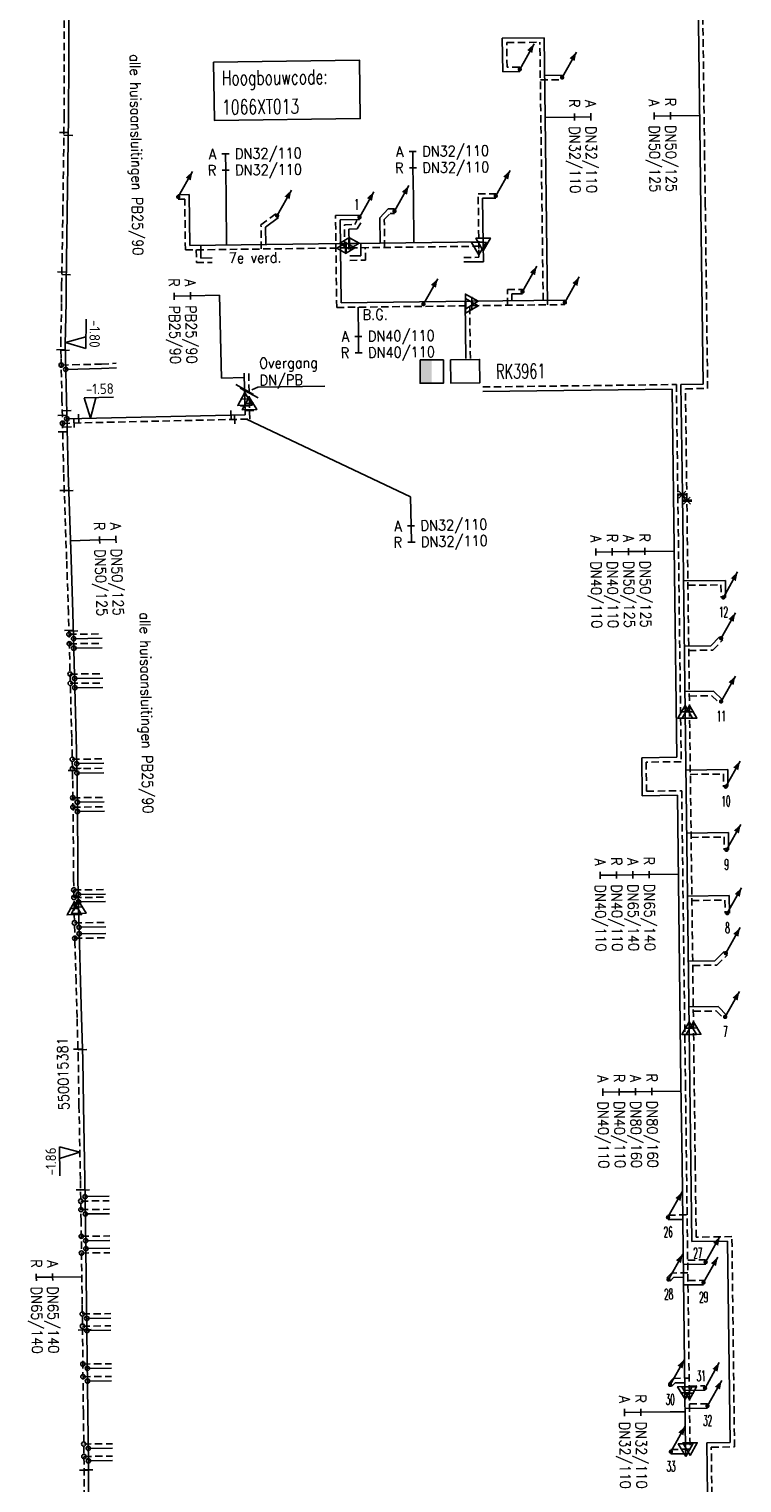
# Model space of a CAD drawing. Header units: millimetres. Extents: x 0 to 118212815, y 0 to 488348790.
# Tile 68 of 143: x 117202900 to 117263958, y 484656733 to 484781217. Entities that reach past the tile are written whole.
import ezdxf
from ezdxf.enums import TextEntityAlignment as Align

# ---------------------------------------------------------------- set-up
doc = ezdxf.new("R2010")
doc.units = ezdxf.units.MM
doc.header["$LTSCALE"] = 200
doc.linetypes.add('HIDDEN2', pattern=[4.7625, 3.175, -1.5875])
for name, color, linetype in [('WW-C-AFSLUITER', 7, 'Continuous'), ('WW-C-hoogbouw', 7, 'Continuous'), ('WW-C-isolatieovergang', 7, 'Continuous'), ('WW-C-KAST', 7, 'Continuous'), ('WW-C-kastWM', 7, 'Continuous'), ('WW-C-mof', 7, 'Continuous'), ('WW-C-stijgstrang', 7, 'Continuous'), ('WW-C-tstuk', 7, 'Continuous'), ('WW-C-VERLOOP', 7, 'Continuous'), ('WW-I-diam', 7, 'Continuous'), ('WW-I-info', 7, 'Continuous'), ('WW-I-NAP', 7, 'Continuous'), ('WW-L-aanvoer', 3, 'Continuous'), ('WW-L-retour', 3, 'HIDDEN2')]:
    doc.layers.add(name, color=color, linetype=linetype)
doc.styles.add('DIN17', font='ROMANS.SHX', dxfattribs={"width": 0.9})
doc.styles.add('ISOCP', font='ISOCP.SHX')

# ---------------------------------------------------------------- blocks, each defined once
blk = doc.blocks.new('LR-VERL')
at = {"color": 0, "linetype": 'ByBlock', "lineweight": -2}
blk.add_lwpolyline([(1.08, 0), (-1.08, -1.25), (-1.08, 1.25)], close=True, dxfattribs=at)
blk = doc.blocks.new('LR-mof')
at = {"color": 0, "linetype": 'ByBlock', "lineweight": -2}
blk.add_line((0, -0.75), (0, 0.75), dxfattribs=at)
blk = doc.blocks.new('LR-DIAO2')
at = {"color": 0, "lineweight": -3}
blk.add_line((0, 0), (0, -5), dxfattribs=at)
at = {"color": 0, "linetype": 'Continuous', "lineweight": -3}
blk.add_line((0, -5), (0, -7.8), dxfattribs=at)
at = {"color": 0, "lineweight": -3}
for points in [[(0.61, -5), (0, -5), (-0.61, -5)], [(0.61, -7.8), (0, -7.8), (-0.61, -7.8)]]:
    blk.add_lwpolyline(points, dxfattribs=at)
at = {"color": 1, "lineweight": -3, "style": 'DIN17', "width": 0.9}
for tag, p in [('*1', (-1.61, -5)), ('*2', (-1.61, -7.78))]:
    blk.add_attdef(tag, text='', height=1.8, dxfattribs=at).set_placement(p, align=Align.MIDDLE_RIGHT)
for tag, p in [('*11', (1.61, -5)), ('*12', (1.61, -7.8))]:
    blk.add_attdef(tag, text='', height=1.8, dxfattribs=at).set_placement(p, align=Align.MIDDLE_LEFT)
blk = doc.blocks.new('LR-tsb')
blk.add_circle((0, 0), 0.375)
blk = doc.blocks.new('LR-DIAB2')
at = {"color": 0, "linetype": 'Continuous', "lineweight": -3}
blk.add_line((0, 5), (0, 7.8), dxfattribs=at)
at = {"color": 0, "lineweight": -3}
blk.add_line((0, 0), (0, 5), dxfattribs=at)
for points in [[(0.61, 7.8), (0, 7.8), (-0.61, 7.8)], [(0.61, 5), (0, 5), (-0.61, 5)]]:
    blk.add_lwpolyline(points, dxfattribs=at)
at = {"color": 1, "lineweight": -3, "style": 'DIN17', "width": 0.9}
for tag, p in [('*1', (-1.61, 7.8)), ('*2', (-1.61, 5.02))]:
    blk.add_attdef(tag, text='', height=1.8, dxfattribs=at).set_placement(p, align=Align.MIDDLE_RIGHT)
for tag, p in [('*11', (1.61, 7.8)), ('*12', (1.61, 5))]:
    blk.add_attdef(tag, text='', height=1.8, dxfattribs=at).set_placement(p, align=Align.MIDDLE_LEFT)
blk = doc.blocks.new('LR-isoov')
at = {"color": 0, "linetype": 'ByBlock', "lineweight": -2}
blk.add_line((0.87, 1.5), (-0.87, -1.5), dxfattribs=at)
blk = doc.blocks.new('nap1')
at = {"color": 0, "linetype": 'Continuous', "lineweight": -3}
for p, q in [((-1, 3.5), (0, 0)), ((-1, 3.5), (4, 3.5)), ((1, 3.5), (0, 0))]:
    blk.add_line(p, q, dxfattribs=at)
at = {"color": 0, "linetype": 'Continuous', "lineweight": -3, "style": 'ISOCP'}
for tag, p in [('*1', (1.7, 5)), ('*2', (4, 1.5))]:
    blk.add_attdef(tag, text='', height=1.8, dxfattribs=at).set_placement(p, align=Align.MIDDLE)
blk = doc.blocks.new('nap2')
at = {"color": 0, "linetype": 'Continuous', "lineweight": -3}
for p, q in [((1, 3.5), (-4, 3.5)), ((-1, 3.5), (0, 0)), ((1, 3.5), (0, 0))]:
    blk.add_line(p, q, dxfattribs=at)
at = {"color": 0, "linetype": 'Continuous', "lineweight": -3, "style": 'ISOCP'}
for tag, p in [('*1', (-1.5, 5)), ('*2', (-4, 1.5))]:
    blk.add_attdef(tag, text='', height=1.8, dxfattribs=at).set_placement(p, align=Align.MIDDLE)
blk = doc.blocks.new('LR-styg')
at = {"color": 0, "lineweight": -3}
blk.add_line((0, 0), (2.5, 4.33), dxfattribs=at)
at = {"color": 0, "lineweight": -3, "const_width": 0.375}
blk.add_lwpolyline([(-0.19, 0, 1), (0.19, 0, 1)], format="xyb", close=True, dxfattribs=at)
at = {"color": 0, "lineweight": -3}
blk.add_solid([(2.5, 4.33), (1.32, 3.28), (2.18, 2.78)], dxfattribs=at)
at = {"color": 7, "linetype": 'ByBlock', "lineweight": -2, "style": 'DIN17', "width": 0.5}
blk.add_attdef('*1', text='', height=1.8, dxfattribs=at).set_placement((0, -2.5), align=Align.MIDDLE)
blk = doc.blocks.new('LR-DIAO4')
at = {"color": 0, "lineweight": -3}
blk.add_line((0, 0), (0, -5), dxfattribs=at)
at = {"color": 0, "linetype": 'Continuous', "lineweight": -3}
for p, q in [((0, -5), (0, -7.8)), ((0, -7.8), (0, -10.6)), ((0, -10.6), (0, -13.4))]:
    blk.add_line(p, q, dxfattribs=at)
at = {"color": 0, "lineweight": -3}
for points in [[(0.61, -5), (0, -5), (-0.61, -5)], [(0.61, -7.8), (0, -7.8), (-0.61, -7.8)], [(0.61, -10.6), (0, -10.6), (-0.61, -10.6)], [(0.61, -13.4), (0, -13.4), (-0.61, -13.4)]]:
    blk.add_lwpolyline(points, dxfattribs=at)
at = {"color": 1, "lineweight": -3, "style": 'DIN17', "width": 0.9}
for tag, p in [('*1', (-1.61, -5)), ('*2', (-1.61, -7.78)), ('*3', (-1.61, -10.58)), ('*4', (-1.61, -13.38))]:
    blk.add_attdef(tag, text='', height=1.8, dxfattribs=at).set_placement(p, align=Align.MIDDLE_RIGHT)
for tag, p in [('*11', (1.61, -5)), ('*12', (1.61, -7.8)), ('*13', (1.61, -10.6)), ('*14', (1.61, -13.4))]:
    blk.add_attdef(tag, text='', height=1.8, dxfattribs=at).set_placement(p, align=Align.MIDDLE_LEFT)
blk = doc.blocks.new('LR-kast')
at = {"color": 0, "linetype": 'ByBlock', "lineweight": -3}
blk.add_lwpolyline([(-2.5, 2), (2.5, 2), (2.5, -2), (-2.5, -2)], close=True, dxfattribs=at)
at = {"color": 7, "linetype": 'ByBlock', "lineweight": -3, "style": 'DIN17', "width": 0.7}
for tag, p in [('*1', (0, 5)), ('*2', (0, -5))]:
    blk.add_attdef(tag, text='', height=2.5, dxfattribs=at).set_placement(p, align=Align.MIDDLE)
at = {"color": 0, "linetype": 'ByBlock', "lineweight": -2, "style": 'DIN17', "width": 0.3, "flags": 1}
for tag, p in [('OCODE', (5, 1.25)), ('NCODE', (10, 1.25)), ('BC', (15, 1.25)), ('RK', (20, 1.25)), ('ST', (5, -1.25)), ('VCODE', (10, -1.25)), ('NIVO', (15, -1.25)), ('IMM', (20, -1.25))]:
    blk.add_attdef(tag, text='', height=1.8, dxfattribs=at).set_placement(p, align=Align.MIDDLE)
blk = doc.blocks.new('LR-kastWM')
at = {"color": 0, "linetype": 'ByBlock', "lineweight": -3}
blk.add_lwpolyline([(-2, 2), (2, 2), (2, -2), (-2, -2)], close=True, dxfattribs=at)
at = {"color": 0}
blk.add_solid([(-2, -2), (0, -2), (-2, 2), (0, 2)], dxfattribs=at)
at = {"color": 7, "linetype": 'ByBlock', "lineweight": -3, "style": 'DIN17', "width": 0.7}
for tag, p in [('*1', (0, 5)), ('*2', (0, -5))]:
    blk.add_attdef(tag, text='', height=2.5, dxfattribs=at).set_placement(p, align=Align.MIDDLE)
at = {"color": 0, "linetype": 'ByBlock', "lineweight": -2, "style": 'DIN17', "width": 0.3, "flags": 1}
for tag, p in [('OCODE', (4.5, 1.25)), ('NCODE', (9.5, 1.25)), ('BC', (14.5, 1.25)), ('RK', (19.5, 1.25)), ('ST', (4.5, -1.25)), ('VCODE', (9.5, -1.25)), ('NIVO', (14.5, -1.25)), ('IMM', (19.5, -1.25))]:
    blk.add_attdef(tag, text='', height=1.8, dxfattribs=at).set_placement(p, align=Align.MIDDLE)
blk = doc.blocks.new('LR-hoogb')
at = {"color": 0, "linetype": 'ByBlock', "lineweight": -3}
blk.add_lwpolyline([(-12.5, 5), (12.5, 5), (12.5, -5), (-12.5, -5)], close=True, dxfattribs=at)
at = {"color": 7, "linetype": 'Continuous', "lineweight": -3, "style": 'DIN17', "width": 0.7}
blk.add_text('Hoogbouwcode:', height=2.5, dxfattribs=at).set_placement((-11.15, 1))
at = {"color": 0, "linetype": 'ByBlock', "lineweight": -3, "style": 'DIN17', "width": 0.7}
for tag, p in [('*1', (-11.15, -4)), ('*2', (-11.15, -9))]:
    blk.add_attdef(tag, p, '', height=2.5, dxfattribs=at)
blk = doc.blocks.new('LR-hyp')
at = {"color": 7, "linetype": 'ByBlock', "lineweight": -3, "style": 'DIN17', "width": 0.9}
blk.add_attdef('*1', text='', height=1.8, dxfattribs=at).set_placement((0, 0), align=Align.MIDDLE)
at = {"color": 7, "linetype": 'ByBlock', "lineweight": -2, "style": 'DIN17', "width": 0.9, "flags": 1}
blk.add_attdef('*2', text='', height=1.8, dxfattribs=at).set_placement((0, -5), align=Align.MIDDLE)
blk = doc.blocks.new('LR-AFS-NB')
at = {"color": 0, "lineweight": -3}
for p, q in [((-1, -1), (1, 1)), ((-1, 1), (1, -1))]:
    blk.add_line(p, q, dxfattribs=at)
at = {"color": 0, "lineweight": -3, "const_width": 0.7}
blk.add_lwpolyline([(0, -1.5), (0, 1.5)], dxfattribs=at)
at = {"color": 7, "linetype": 'ByBlock', "lineweight": -2, "style": 'DIN17', "flags": 1}
for tag, height, width, p in [('*1', 2.5, 0.9, (0, 5)), ('*2', 1.8, 0.3, (4.5, 1.5))]:
    blk.add_attdef(tag, text='', height=height, dxfattribs=dict(at, width=width)).set_placement(p, align=Align.MIDDLE)
at = {"color": 0, "linetype": 'ByBlock', "lineweight": -2, "style": 'DIN17', "width": 0.3, "flags": 1}
for tag, p in [('OCODE', (-7.5, -2.5)), ('ST', (-7.5, -5)), ('VCODE', (-2.5, -5)), ('NCODE', (-2.5, -2.5)), ('NIVO', (2.5, -5)), ('BC', (2.5, -2.5)), ('IMM', (7.5, -5)), ('RK', (7.5, -2.5)), ('FABR', (-7.5, -7.5)), ('TYPE', (-2.5, -7.5)), ('OPBOUW', (2.5, -7.5)), ('BEDIEN', (7.5, -7.5)), ('VERTR', (-7.5, -10)), ('DEKM', (-7.5, -12.5)), ('PDATUM', (-2.5, -12.5)), ('OPBLEN', (-2.5, -10)), ('HULPST', (2.5, -10)), ('OPM', (2.5, -12.5)), ('VERLSP', (7.5, -10)), ('BORD', (7.5, -12.5)), ('BORDL', (-7.5, -15)), ('BORDX', (-2.5, -15)), ('BORDY', (2.5, -15)), ('BORDZ', (7.5, -15))]:
    blk.add_attdef(tag, text='', height=1.8, dxfattribs=at).set_placement(p, align=Align.MIDDLE)

msp = doc.modelspace()

# ---------------------------------------------------------------- linework, layer by layer
at = {"layer": 'WW-I-diam'}
for p, q in [((117235862, 484762932), (117235813, 484766832)), ((117219820, 484762729), (117219771, 484766629)), ((117219376, 484751340), (117219220, 484758427)), ((117221341, 484751383), (117219376, 484751340)), ((117259095, 484662825), (117257798, 484662809))]:
    msp.add_line(p, q, dxfattribs=at)
at = {"layer": 'WW-I-info'}
for p, q in [((117228222, 484750633), (117222481, 484750568)), ((117222481, 484750568), (117221991, 484750327)), ((117235562, 484741178), (117221510, 484747819))]:
    msp.add_line(p, q, dxfattribs=at)
at = {"layer": 'WW-L-aanvoer'}
for p, q in [((117260377, 484770561), (117259820, 484814630)), ((117206296, 484778464), (117206296, 484783533)), ((117243431, 484780431), (117247026, 484780476)), ((117247316, 484757610), (117247026, 484780476)), ((117243467, 484777560), (117243431, 484780431)), ((117206281, 484773735), (117206296, 484778464)), ((117244928, 484777578), (117243467, 484777560)), ((117247067, 484777244), (117248555, 484777263)), ((117206175, 484765536), (117206281, 484773735)), ((117260446, 484765810), (117260377, 484770561)), ((117216609, 484767050), (117215673, 484767038)), ((117216664, 484762689), (117216609, 484767050)), ((117206108, 484761375), (117206175, 484765536)), ((117232942, 484765062), (117233653, 484765812)), ((117233653, 484765812), (117234196, 484765820)), ((117241750, 484766728), (117242874, 484766743)), ((117241800, 484762779), (117241750, 484766728)), ((117260635, 484750817), (117260446, 484765810)), ((117223147, 484764257), (117224258, 484765090)), ((117229147, 484765261), (117231198, 484765287)), ((117229532, 484764886), (117231203, 484764907)), ((117229622, 484757765), (117229532, 484764886)), ((117231013, 484764104), (117231317, 484764634)), ((117232970, 484762896), (117232942, 484765062)), ((117223166, 484762771), (117223147, 484764257)), ((117230290, 484764093), (117231013, 484764104)), ((117230308, 484762862), (117230290, 484764093)), ((117216664, 484762689), (117229889, 484762857)), ((117217602, 484762701), (117217615, 484761610)), ((117229889, 484762857), (117230767, 484762868)), ((117230364, 484761793), (117231328, 484761806)), ((117230767, 484762868), (117241797, 484763008)), ((117231328, 484761806), (117231313, 484762875)), ((117241819, 484761299), (117241800, 484762779)), ((117206070, 484759275), (117206108, 484761375)), ((117217615, 484761610), (117218588, 484761622)), ((117240144, 484761278), (117241819, 484761299)), ((117206068, 484757814), (117206070, 484759278)), ((117244254, 484758535), (117245168, 484758547)), ((117244261, 484757951), (117244254, 484758535)), ((117205987, 484754240), (117206068, 484757814)), ((117229622, 484757765), (117240828, 484757907)), ((117240315, 484753000), (117240253, 484757900)), ((117240828, 484757907), (117248798, 484758008)), ((117206019, 484753072), (117205987, 484754240)), ((117206099, 484749517), (117206019, 484753072)), ((117206042, 484752076), (117209110, 484752146)), ((117209110, 484752146), (117210381, 484752219)), ((117221364, 484750356), (117221333, 484751761)), ((117258736, 484750793), (117260635, 484750817)), ((117258855, 484741360), (117258736, 484750793)), ((117206239, 484743249), (117206099, 484749517)), ((117221381, 484749549), (117221364, 484750356)), ((117221410, 484748197), (117221381, 484749549)), ((117241766, 484750192), (117257971, 484750397)), ((117257971, 484750397), (117258371, 484718863)), ((117206136, 484747846), (117221410, 484748197)), ((117206496, 484735835), (117206239, 484743249)), ((117259090, 484722756), (117258855, 484741360)), ((117206651, 484731228), (117206496, 484735835)), ((117258948, 484733966), (117262537, 484734012)), ((117262537, 484734012), (117262555, 484732554)), ((117206936, 484720568), (117206651, 484731228)), ((117206710, 484729021), (117209160, 484729052)), ((117206732, 484728209), (117209171, 484728241)), ((117259019, 484728386), (117261306, 484728415)), ((117261306, 484728415), (117262037, 484729186)), ((117206801, 484725612), (117209204, 484725643)), ((117206822, 484724821), (117209213, 484724842)), ((117259068, 484724485), (117261531, 484724516)), ((117261531, 484724516), (117262304, 484723782)), ((117259432, 484695668), (117259090, 484722756)), ((117207013, 484716985), (117206936, 484720568)), ((117206984, 484718319), (117209297, 484718348)), ((117258371, 484718863), (117255372, 484718825)), ((117255372, 484718825), (117255413, 484715574)), ((117207001, 484717514), (117209307, 484717543)), ((117207085, 484710507), (117207013, 484716985)), ((117259153, 484717775), (117262742, 484717821)), ((117262742, 484717821), (117262761, 484716352)), ((117207035, 484715021), (117209339, 484715050)), ((117255413, 484715574), (117258426, 484715612)), ((117258426, 484715612), (117258738, 484691003)), ((117207043, 484714219), (117209349, 484714249)), ((117259221, 484712381), (117262801, 484712426)), ((117262801, 484712426), (117262820, 484710943)), ((117207090, 484708464), (117207085, 484710507)), ((117207142, 484706044), (117207090, 484708464)), ((117207119, 484707127), (117209439, 484707157)), ((117259289, 484706974), (117262876, 484707020)), ((117262876, 484707020), (117262895, 484705516)), ((117207133, 484706481), (117209447, 484706504)), ((117207210, 484702912), (117207142, 484706044)), ((117207180, 484704312), (117209475, 484704344)), ((117207192, 484703753), (117209482, 484703782)), ((117207302, 484699671), (117207210, 484702912)), ((117261643, 484701445), (117262444, 484702232)), ((117259359, 484701416), (117261643, 484701445)), ((117207392, 484696606), (117207302, 484699671)), ((117259409, 484697492), (117261910, 484697524)), ((117261910, 484697524), (117262653, 484696768)), ((117207493, 484692987), (117207392, 484696606)), ((117259492, 484690869), (117259432, 484695668)), ((117207556, 484689047), (117207493, 484692987)), ((117258738, 484691003), (117258825, 484684151)), ((117259578, 484684137), (117259492, 484690869)), ((117207677, 484682714), (117207556, 484689047)), ((117258825, 484684151), (117259075, 484664441)), ((117259663, 484677396), (117259578, 484684137)), ((117207734, 484679131), (117207677, 484682714)), ((117207700, 484681247), (117209769, 484681273)), ((117207724, 484679764), (117209788, 484679783)), ((117207832, 484672016), (117207734, 484679131)), ((117257626, 484679284), (117258886, 484679300)), ((117207757, 484677474), (117209817, 484677500)), ((117262723, 484677435), (117259663, 484677396)), ((117262941, 484660193), (117262723, 484677435)), ((117207766, 484676800), (117209826, 484676826)), ((117258935, 484675427), (117260853, 484675451)), ((117258100, 484674328), (117257806, 484674021)), ((117258949, 484674339), (117258100, 484674328)), ((117258957, 484673682), (117260670, 484673704)), ((117207934, 484662738), (117207832, 484672016)), ((117207845, 484670824), (117209902, 484670850)), ((117207857, 484669776), (117209916, 484669802)), ((117207892, 484666536), (117209957, 484666558)), ((117207904, 484665450), (117209971, 484665474)), ((117257938, 484664992), (117258238, 484665305)), ((117258238, 484665305), (117259064, 484665316)), ((117259072, 484664642), (117260798, 484664664)), ((117259075, 484664441), (117259137, 484659541)), ((117207987, 484658324), (117207934, 484662738)), ((117259092, 484663109), (117261008, 484663133)), ((117260946, 484660167), (117262941, 484660193)), ((117261002, 484655711), (117260946, 484660167)), ((117207970, 484659686), (117210044, 484659712)), ((117207983, 484658621), (117210058, 484658653)), ((117257873, 484659217), (117259141, 484659233)), ((117259137, 484659541), (117259141, 484659233)), ((117207987, 484657376), (117207987, 484658324)), ((117208024, 484652623), (117207987, 484657376))]:
    msp.add_line(p, q, dxfattribs=at)
at = {"layer": 'WW-L-retour'}
for p, q in [((117260762, 484770186), (117260200, 484814624)), ((117205916, 484778465), (117205916, 484783533)), ((117243816, 484780055), (117246650, 484780091)), ((117243843, 484777944), (117243816, 484780055)), ((117246931, 484757985), (117246650, 484780091)), ((117205901, 484773738), (117205916, 484778465)), ((117244923, 484777958), (117243843, 484777944)), ((117246691, 484776860), (117248560, 484776883)), ((117205795, 484765542), (117205901, 484773738)), ((117260821, 484766195), (117260762, 484770186)), ((117241365, 484767103), (117242869, 484767122)), ((117241424, 484762415), (117241365, 484767103)), ((117205728, 484761382), (117205795, 484765542)), ((117216234, 484766665), (117215678, 484766658)), ((117216289, 484762304), (117216234, 484766665)), ((117261020, 484750441), (117260821, 484766195)), ((117222765, 484764446), (117224030, 484765394)), ((117222791, 484762387), (117222765, 484764446)), ((117229247, 484757380), (117229147, 484765261)), ((117229904, 484764467), (117230791, 484764480)), ((117229934, 484762477), (117229904, 484764467)), ((117230791, 484764480), (117230987, 484764823)), ((117233324, 484764913), (117233819, 484765435)), ((117233354, 484762521), (117233324, 484764913)), ((117233819, 484765435), (117234202, 484765440)), ((117216289, 484762304), (117229655, 484762474)), ((117217226, 484762316), (117217240, 484761225)), ((117229655, 484762474), (117230405, 484762483)), ((117230405, 484762483), (117241422, 484762623)), ((117231714, 484761432), (117231699, 484762500)), ((117241434, 484761675), (117241424, 484762415)), ((117205690, 484759282), (117205728, 484761382)), ((117217240, 484761225), (117218593, 484761242)), ((117230369, 484761413), (117231714, 484761432)), ((117240139, 484761658), (117241434, 484761675)), ((117205688, 484757818), (117205690, 484759279)), ((117243869, 484758910), (117245163, 484758926)), ((117243886, 484757566), (117243869, 484758910)), ((117205607, 484754239), (117205688, 484757818)), ((117229247, 484757380), (117240826, 484757527)), ((117240695, 484753005), (117240638, 484757525)), ((117240826, 484757527), (117248803, 484757628)), ((117205640, 484753062), (117205607, 484754239)), ((117205719, 484749508), (117205640, 484753062)), ((117205653, 484752448), (117209095, 484752525)), ((117209095, 484752525), (117210359, 484752599)), ((117221748, 484750145), (117221713, 484751769)), ((117241762, 484750572), (117258346, 484750782)), ((117258346, 484750782), (117258756, 484718488)), ((117205859, 484743238), (117205719, 484749508)), ((117221770, 484749158), (117221748, 484750145)), ((117259120, 484750417), (117261020, 484750441)), ((117259241, 484740836), (117259120, 484750417)), ((117221799, 484747826), (117221770, 484749158)), ((117205765, 484747458), (117221799, 484747826)), ((117206116, 484735822), (117205859, 484743238)), ((117259470, 484722752), (117259241, 484740836)), ((117206272, 484731216), (117206116, 484735822)), ((117259333, 484733591), (117262161, 484733627)), ((117262161, 484733627), (117262175, 484732549)), ((117206556, 484720559), (117206272, 484731216)), ((117206320, 484729396), (117209155, 484729432)), ((117206342, 484728585), (117209166, 484728621)), ((117261471, 484728037), (117262313, 484728924)), ((117259403, 484728011), (117261471, 484728037)), ((117206411, 484725988), (117209199, 484726023)), ((117206432, 484725197), (117209210, 484725222)), ((117259453, 484724110), (117261381, 484724135)), ((117261381, 484724135), (117262042, 484723507)), ((117259812, 484695684), (117259470, 484722752)), ((117206633, 484716979), (117206556, 484720559)), ((117206596, 484718694), (117209292, 484718728)), ((117258756, 484718488), (117255757, 484718450)), ((117255757, 484718450), (117255789, 484715959)), ((117206613, 484717889), (117209302, 484717923)), ((117206705, 484710504), (117206633, 484716979)), ((117259537, 484717400), (117262367, 484717436)), ((117262367, 484717436), (117262381, 484716348)), ((117255789, 484715959), (117258801, 484715997)), ((117258801, 484715997), (117259119, 484690935)), ((117206650, 484715396), (117209334, 484715430)), ((117206659, 484714594), (117209344, 484714629)), ((117259606, 484712006), (117262426, 484712042)), ((117262426, 484712042), (117262440, 484710939)), ((117206711, 484708456), (117206705, 484710504)), ((117206765, 484705917), (117206711, 484708456)), ((117206731, 484707502), (117209435, 484707537)), ((117206745, 484706857), (117209443, 484706884)), ((117206830, 484702903), (117206765, 484705917)), ((117259674, 484706599), (117262501, 484706635)), ((117262501, 484706635), (117262515, 484705511)), ((117206791, 484704687), (117209470, 484704724)), ((117206820, 484703368), (117209487, 484703402)), ((117206923, 484699660), (117206830, 484702903)), ((117259744, 484701041), (117261800, 484701067)), ((117261800, 484701067), (117262710, 484701961)), ((117207012, 484696595), (117206923, 484699660)), ((117259794, 484697117), (117261753, 484697142)), ((117261753, 484697142), (117262382, 484696502)), ((117207113, 484692979), (117207012, 484696595)), ((117259873, 484690802), (117259812, 484695684)), ((117207176, 484689040), (117207113, 484692979)), ((117259119, 484690935), (117259205, 484684144)), ((117259958, 484684128), (117259873, 484690802)), ((117207297, 484682707), (117207176, 484689040)), ((117259205, 484684144), (117259455, 484664417)), ((117260038, 484677781), (117259958, 484684128)), ((117207354, 484679125), (117207297, 484682707)), ((117207326, 484680862), (117209774, 484680893)), ((117207338, 484680140), (117209784, 484680163)), ((117257621, 484679664), (117259261, 484679685)), ((117207452, 484672011), (117207354, 484679125)), ((117207372, 484677849), (117209813, 484677880)), ((117263098, 484677819), (117260038, 484677781)), ((117263326, 484659817), (117263098, 484677819)), ((117207391, 484676415), (117209831, 484676446)), ((117257936, 484674706), (117257532, 484674284)), ((117259324, 484674724), (117257936, 484674706)), ((117259310, 484675811), (117260849, 484675831)), ((117259333, 484674067), (117260665, 484674084)), ((117207554, 484662734), (117207452, 484672011)), ((117207461, 484671199), (117209897, 484671230)), ((117207473, 484670151), (117209911, 484670182)), ((117207508, 484666911), (117209952, 484666938)), ((117207520, 484665826), (117209966, 484665854)), ((117257664, 484665255), (117258074, 484665683)), ((117258074, 484665683), (117259439, 484665701)), ((117259447, 484665027), (117260794, 484665044)), ((117259455, 484664417), (117259516, 484659625)), ((117259467, 484663493), (117261003, 484663513)), ((117207607, 484658321), (117207554, 484662734)), ((117207586, 484660061), (117210039, 484660092)), ((117261331, 484659792), (117263326, 484659817)), ((117261382, 484655749), (117261331, 484659792)), ((117207599, 484658995), (117210052, 484659033)), ((117257868, 484659597), (117259516, 484659618)), ((117259516, 484659625), (117259516, 484659618)), ((117207607, 484657374), (117207607, 484658321)), ((117207644, 484652620), (117207607, 484657374))]:
    msp.add_line(p, q, dxfattribs=at)

# ---------------------------------------------------------------- block references
at = {"layer": 'WW-C-AFSLUITER', "linetype": 'Continuous', "xscale": 300.0000000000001, "yscale": 300.0000000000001, "zscale": 300.0000000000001, "rotation": 270.7236}
for p in [(117258855, 484741360), (117259241, 484740836)]:
    msp.add_blockref('LR-AFS-NB', p, dxfattribs=at)
at = {"layer": 'WW-C-hoogbouw', "linetype": 'Continuous'}
ref = msp.add_blockref('LR-hoogb', (117224989, 484775974), dxfattribs=dict(at, xscale=500.000000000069, yscale=500.000000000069, zscale=500.000000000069, rotation=0.7264940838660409))
ref.add_attrib('*1', '1066XT013', (117219440, 484773903), dxfattribs={"layer": '0', "color": 7, "linetype": 'ByBlock', "lineweight": -3, "height": 1250, "rotation": 0.72649, "style": 'DIN17', "width": 0.7})
at = {"layer": 'WW-C-isolatieovergang', "linetype": 'Continuous'}
for p, xscale, yscale, zscale, rotation in [((117221364, 484750356), 499.9999999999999, 499.9999999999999, 499.9999999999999, 271.2571), ((117221750, 484750056), 500, 500, 500, 271.2555)]:
    msp.add_blockref('LR-isoov', p, dxfattribs=dict(at, xscale=xscale, yscale=yscale, zscale=zscale, rotation=rotation))
at = {"layer": 'WW-C-KAST', "linetype": 'Continuous'}
ref = msp.add_blockref('LR-kast', (117240249, 484751923), dxfattribs=dict(at, xscale=499.99999999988, yscale=499.99999999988, zscale=499.99999999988, rotation=0.727210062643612))
ref.add_attrib('*1', 'RK3961', dxfattribs={"layer": '0', "color": 7, "linetype": 'ByBlock', "lineweight": -3, "height": 1250, "rotation": 0.72721, "style": 'DIN17', "width": 0.65}).set_placement((117245013, 484751918), align=Align.MIDDLE)
at = {"layer": 'WW-C-kastWM', "linetype": 'Continuous', "xscale": 500, "yscale": 500, "zscale": 500}
msp.add_blockref('LR-kastWM', (117237394, 484751892), dxfattribs=at)
at = {"layer": 'WW-C-mof', "linetype": 'Continuous'}
for p, xscale, yscale, zscale, rotation in [((117205883, 484772356), 499.9999999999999, 499.9999999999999, 499.9999999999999, 89.25400000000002), ((117206260, 484772123), 499.9999999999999, 499.9999999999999, 499.9999999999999, 89.25400000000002), ((117205711, 484760416), 499.9999999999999, 499.9999999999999, 499.9999999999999, 88.952), ((117206086, 484760188), 499.9999999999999, 499.9999999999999, 499.9999999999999, 88.952), ((117205620, 484753757), 500, 500, 500, 271.5899), ((117206002, 484753703), 500, 500, 500, 271.5899), ((117221381, 484749549), 500, 500, 500, 271.2321), ((117205750, 484748141), 500.0000000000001, 500.0000000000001, 500.0000000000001, 271.2795), ((117206121, 484748551), 500.0000000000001, 500.0000000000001, 500.0000000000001, 271.2795), ((117207146, 484747870), 500.0000000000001, 500.0000000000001, 500.0000000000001, 1.3157), ((117220204, 484748169), 500.0000000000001, 500.0000000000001, 500.0000000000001, 1.3157), ((117220516, 484747797), 500.0000000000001, 500.0000000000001, 500.0000000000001, 1.3157), ((117221394, 484748940), 499.9999999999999, 499.9999999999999, 499.9999999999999, 271.2476), ((117221770, 484749158), 500, 500, 500, 271.2321), ((117221783, 484748545), 499.9999999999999, 499.9999999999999, 499.9999999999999, 271.2476), ((117206152, 484747146), 500.0000000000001, 500.0000000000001, 500.0000000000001, 271.2795), ((117206750, 484747480), 500.0000000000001, 500.0000000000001, 500.0000000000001, 1.3157), ((117205781, 484746735), 500.0000000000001, 500.0000000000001, 500.0000000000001, 271.2795), ((117205912, 484741709), 500.0000000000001, 500.0000000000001, 500.0000000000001, 271.9871000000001), ((117206293, 484741681), 500.0000000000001, 500.0000000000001, 500.0000000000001, 271.9871000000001), ((117206311, 484729739), 500.0000000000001, 500.0000000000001, 500.0000000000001, 271.5298), ((117206693, 484729683), 500.0000000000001, 500.0000000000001, 500.0000000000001, 271.5298), ((117206617, 484717734), 500, 500, 500, 271.2256), ((117206993, 484717925), 500, 500, 500, 271.2256), ((117207088, 484693873), 500, 500, 500, 271.5977), ((117207470, 484693821), 500, 500, 500, 271.5977), ((117207311, 484681829), 500, 500, 500, 270.9103), ((117207691, 484681810), 500, 500, 500, 270.9103), ((117207476, 484669827), 500, 500, 500, 270.6319), ((117207856, 484669853), 500, 500, 500, 270.6319), ((117207607, 484657828), 500, 500, 500, 90), ((117207987, 484657853), 500, 500, 500, 90)]:
    msp.add_blockref('LR-mof', p, dxfattribs=dict(at, xscale=xscale, yscale=yscale, zscale=zscale, rotation=rotation))
at = {"layer": 'WW-C-mof'}
for p, xscale, yscale, zscale, rotation in [((117240828, 484757907), 500.0000000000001, 500.0000000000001, 500.0000000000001, 0.7269), ((117240826, 484757527), 500.0000000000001, 500.0000000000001, 500.0000000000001, 0.7269), ((117259090, 484722756), 499.9999999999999, 499.9999999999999, 499.9999999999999, 90.72359999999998), ((117259470, 484722752), 499.9999999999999, 499.9999999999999, 499.9999999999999, 90.72359999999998), ((117206765, 484705917), 499.9999999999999, 499.9999999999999, 499.9999999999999, 91.23029999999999), ((117207142, 484706044), 499.9999999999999, 499.9999999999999, 499.9999999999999, 91.23029999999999), ((117259432, 484695668), 499.9999999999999, 499.9999999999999, 499.9999999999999, 90.72359999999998), ((117259812, 484695684), 499.9999999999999, 499.9999999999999, 499.9999999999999, 90.72359999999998), ((117259075, 484664441), 500, 500, 500, 270.7265), ((117259455, 484664417), 500, 500, 500, 270.7265)]:
    msp.add_blockref('LR-mof', p, dxfattribs=dict(at, xscale=xscale, yscale=yscale, zscale=zscale, rotation=rotation))
at = {"layer": 'WW-C-stijgstrang', "linetype": 'Continuous', "xscale": 499.9999999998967, "yscale": 499.9999999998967, "zscale": 499.9999999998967, "rotation": 0.7270102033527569}
for p in [(117244926, 484777768), (117248558, 484777073), (117215676, 484766848), (117242872, 484766932), (117224144, 484765242), (117234199, 484765630), (117245165, 484758736), (117236677, 484757665), (117248800, 484757818), (117262175, 484729055), (117262577, 484702097)]:
    msp.add_blockref('LR-styg', p, dxfattribs=at)
at = {"layer": 'WW-C-stijgstrang', "linetype": 'Continuous'}
ref = msp.add_blockref('LR-styg', (117231201, 484765097), dxfattribs=dict(at, xscale=499.9999999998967, yscale=499.9999999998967, zscale=499.9999999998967, rotation=0.7270102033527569))
ref.add_attrib('*1', '1', dxfattribs={"layer": '0', "color": 1, "linetype": 'ByBlock', "lineweight": -2, "height": 900, "rotation": 0.72701, "style": 'DIN17', "width": 0.5}).set_placement((117230958, 484766191), align=Align.MIDDLE)
ref = msp.add_blockref('LR-styg', (117262365, 484732551), dxfattribs=dict(at, xscale=499.9999999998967, yscale=499.9999999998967, zscale=499.9999999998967, rotation=0.7270102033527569))
ref.add_attrib('*1', '12', dxfattribs={"layer": '0', "color": 1, "linetype": 'ByBlock', "lineweight": -2, "height": 900, "rotation": 0.72701, "style": 'DIN17', "width": 0.5}).set_placement((117262381, 484731301), align=Align.MIDDLE)
ref = msp.add_blockref('LR-styg', (117262173, 484723644), dxfattribs=dict(at, xscale=499.9999999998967, yscale=499.9999999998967, zscale=499.9999999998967, rotation=0.7270102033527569))
ref.add_attrib('*1', '11', dxfattribs={"layer": '0', "color": 1, "linetype": 'ByBlock', "lineweight": -2, "height": 900, "rotation": 0.72701, "style": 'DIN17', "width": 0.5}).set_placement((117262189, 484722395), align=Align.MIDDLE)
ref = msp.add_blockref('LR-styg', (117262571, 484716350), dxfattribs=dict(at, xscale=499.9999999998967, yscale=499.9999999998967, zscale=499.9999999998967, rotation=0.7270102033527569))
ref.add_attrib('*1', '10', dxfattribs={"layer": '0', "color": 1, "linetype": 'ByBlock', "lineweight": -2, "height": 900, "rotation": 0.72701, "style": 'DIN17', "width": 0.5}).set_placement((117262587, 484715100), align=Align.MIDDLE)
ref = msp.add_blockref('LR-styg', (117262630, 484710941), dxfattribs=dict(at, xscale=499.9999999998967, yscale=499.9999999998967, zscale=499.9999999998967, rotation=0.7270102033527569))
ref.add_attrib('*1', '9', dxfattribs={"layer": '0', "color": 1, "linetype": 'ByBlock', "lineweight": -2, "height": 900, "rotation": 0.72701, "style": 'DIN17', "width": 0.5}).set_placement((117262645, 484709691), align=Align.MIDDLE)
ref = msp.add_blockref('LR-styg', (117262705, 484705514), dxfattribs=dict(at, xscale=499.9999999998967, yscale=499.9999999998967, zscale=499.9999999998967, rotation=0.7270102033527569))
ref.add_attrib('*1', '8', dxfattribs={"layer": '0', "color": 1, "linetype": 'ByBlock', "lineweight": -2, "height": 900, "rotation": 0.72701, "style": 'DIN17', "width": 0.5}).set_placement((117262721, 484704264), align=Align.MIDDLE)
ref = msp.add_blockref('LR-styg', (117262518, 484696635), dxfattribs=dict(at, xscale=499.9999999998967, yscale=499.9999999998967, zscale=499.9999999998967, rotation=0.7270102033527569))
ref.add_attrib('*1', '7', dxfattribs={"layer": '0', "color": 1, "linetype": 'ByBlock', "lineweight": -2, "height": 900, "rotation": 0.72701, "style": 'DIN17', "width": 0.5}).set_placement((117262534, 484695385), align=Align.MIDDLE)
ref = msp.add_blockref('LR-styg', (117257624, 484679474), dxfattribs=dict(at, xscale=499.9999999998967, yscale=499.9999999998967, zscale=499.9999999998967, rotation=0.7270102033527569))
ref.add_attrib('*1', '26', dxfattribs={"layer": '0', "color": 1, "linetype": 'ByBlock', "lineweight": -2, "height": 900, "rotation": 0.72701, "style": 'DIN17', "width": 0.5}).set_placement((117257640, 484678224), align=Align.MIDDLE)
ref = msp.add_blockref('LR-styg', (117260851, 484675641), dxfattribs=dict(at, xscale=499.9999999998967, yscale=499.9999999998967, zscale=499.9999999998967, rotation=0.7270102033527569))
ref.add_attrib('*1', '27', dxfattribs={"layer": '0', "color": 1, "linetype": 'ByBlock', "lineweight": -2, "height": 900, "rotation": 0.72701, "style": 'DIN17', "width": 0.5}).set_placement((117260180, 484676417), align=Align.MIDDLE)
ref = msp.add_blockref('LR-styg', (117257669, 484674152), dxfattribs=dict(at, xscale=499.9999999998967, yscale=499.9999999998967, zscale=499.9999999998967, rotation=0.7270102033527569))
ref.add_attrib('*1', '28', dxfattribs={"layer": '0', "color": 1, "linetype": 'ByBlock', "lineweight": -2, "height": 900, "rotation": 0.72701, "style": 'DIN17', "width": 0.5}).set_placement((117257685, 484672902), align=Align.MIDDLE)
ref = msp.add_blockref('LR-styg', (117260667, 484673894), dxfattribs=dict(at, xscale=499.9999999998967, yscale=499.9999999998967, zscale=499.9999999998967, rotation=0.7270102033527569))
ref.add_attrib('*1', '29', dxfattribs={"layer": '0', "color": 1, "linetype": 'ByBlock', "lineweight": -2, "height": 900, "rotation": 0.72701, "style": 'DIN17', "width": 0.5}).set_placement((117260683, 484672644), align=Align.MIDDLE)
ref = msp.add_blockref('LR-styg', (117257802, 484665124), dxfattribs=dict(at, xscale=499.9999999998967, yscale=499.9999999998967, zscale=499.9999999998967, rotation=0.7270102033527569))
ref.add_attrib('*1', '30', dxfattribs={"layer": '0', "color": 1, "linetype": 'ByBlock', "lineweight": -2, "height": 900, "rotation": 0.72701, "style": 'DIN17', "width": 0.5}).set_placement((117257818, 484663874), align=Align.MIDDLE)
ref = msp.add_blockref('LR-styg', (117260796, 484664854), dxfattribs=dict(at, xscale=499.9999999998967, yscale=499.9999999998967, zscale=499.9999999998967, rotation=0.7270102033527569))
ref.add_attrib('*1', '31', dxfattribs={"layer": '0', "color": 1, "linetype": 'ByBlock', "lineweight": -2, "height": 900, "rotation": 0.72701, "style": 'DIN17', "width": 0.5}).set_placement((117260469, 484665898), align=Align.MIDDLE)
ref = msp.add_blockref('LR-styg', (117261005, 484663323), dxfattribs=dict(at, xscale=499.9999999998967, yscale=499.9999999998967, zscale=499.9999999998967, rotation=0.7270102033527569))
ref.add_attrib('*1', '32', dxfattribs={"layer": '0', "color": 1, "linetype": 'ByBlock', "lineweight": -2, "height": 900, "rotation": 0.72701, "style": 'DIN17', "width": 0.5}).set_placement((117261020, 484662073), align=Align.MIDDLE)
ref = msp.add_blockref('LR-styg', (117257871, 484659407), dxfattribs=dict(at, xscale=499.9999999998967, yscale=499.9999999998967, zscale=499.9999999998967, rotation=0.7270102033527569))
ref.add_attrib('*1', '33', dxfattribs={"layer": '0', "color": 1, "linetype": 'ByBlock', "lineweight": -2, "height": 900, "rotation": 0.72701, "style": 'DIN17', "width": 0.5}).set_placement((117257887, 484658157), align=Align.MIDDLE)
at = {"layer": 'WW-C-tstuk', "linetype": 'Continuous'}
for p, xscale, yscale, zscale, rotation in [((117205653, 484752448), 500, 500, 500, 1.2924), ((117206042, 484752076), 500, 500, 500, 1.2924), ((117205765, 484747458), 500.0000000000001, 500.0000000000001, 500.0000000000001, 1.3157), ((117206136, 484747846), 500.0000000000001, 500.0000000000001, 500.0000000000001, 1.3157), ((117206320, 484729396), 500.0000000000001, 500.0000000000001, 500.0000000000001, 0.7303999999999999), ((117206342, 484728585), 500.0000000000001, 500.0000000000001, 500.0000000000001, 0.7303999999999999), ((117206710, 484729021), 500.0000000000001, 500.0000000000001, 500.0000000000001, 0.7303999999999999), ((117206732, 484728209), 500.0000000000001, 500.0000000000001, 500.0000000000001, 0.7303999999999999), ((117206411, 484725988), 500.0000000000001, 500.0000000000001, 500.0000000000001, 0.7303999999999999), ((117206801, 484725612), 500.0000000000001, 500.0000000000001, 500.0000000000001, 0.7303999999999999), ((117206432, 484725197), 499.9999999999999, 499.9999999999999, 499.9999999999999, 0.5234000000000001), ((117206822, 484724821), 499.9999999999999, 499.9999999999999, 499.9999999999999, 0.5234000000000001), ((117206596, 484718694), 500.0000000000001, 500.0000000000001, 500.0000000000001, 0.7303999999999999), ((117206984, 484718319), 500.0000000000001, 500.0000000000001, 500.0000000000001, 0.7303999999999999), ((117206613, 484717889), 500.0000000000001, 500.0000000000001, 500.0000000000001, 0.7303999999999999), ((117207001, 484717514), 500.0000000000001, 500.0000000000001, 500.0000000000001, 0.7303999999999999), ((117206650, 484715396), 500.0000000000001, 500.0000000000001, 500.0000000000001, 0.7303999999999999), ((117206659, 484714594), 500.0000000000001, 500.0000000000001, 500.0000000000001, 0.7303999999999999), ((117207035, 484715021), 500.0000000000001, 500.0000000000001, 500.0000000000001, 0.7303999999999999), ((117207043, 484714219), 500.0000000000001, 500.0000000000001, 500.0000000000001, 0.7303999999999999), ((117206731, 484707502), 500.0000000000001, 500.0000000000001, 500.0000000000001, 0.7303999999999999), ((117206745, 484706857), 499.9999999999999, 499.9999999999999, 499.9999999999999, 0.5739000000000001), ((117207119, 484707127), 500.0000000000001, 500.0000000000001, 500.0000000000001, 0.7303999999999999), ((117207133, 484706481), 499.9999999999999, 499.9999999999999, 499.9999999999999, 0.5739000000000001), ((117206791, 484704687), 500, 500, 500, 0.7763999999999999), ((117206820, 484703368), 500.0000000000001, 500.0000000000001, 500.0000000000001, 0.7303999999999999), ((117207180, 484704312), 500, 500, 500, 0.7763999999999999), ((117207192, 484703753), 500.0000000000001, 500.0000000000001, 500.0000000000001, 0.7303999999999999), ((117207326, 484680862), 500.0000000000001, 500.0000000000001, 500.0000000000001, 0.7303999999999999), ((117207700, 484681247), 500.0000000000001, 500.0000000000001, 500.0000000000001, 0.7303999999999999), ((117207338, 484680140), 500, 500, 500, 0.5450999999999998), ((117207724, 484679764), 500, 500, 500, 0.5450999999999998), ((117207372, 484677849), 500.0000000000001, 500.0000000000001, 500.0000000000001, 0.7303999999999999), ((117207757, 484677474), 500.0000000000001, 500.0000000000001, 500.0000000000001, 0.7303999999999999), ((117207391, 484676415), 500.0000000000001, 500.0000000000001, 500.0000000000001, 0.7303999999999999), ((117207766, 484676800), 500.0000000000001, 500.0000000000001, 500.0000000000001, 0.7303999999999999), ((117207461, 484671199), 500.0000000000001, 500.0000000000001, 500.0000000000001, 0.7303999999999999), ((117207845, 484670824), 500.0000000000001, 500.0000000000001, 500.0000000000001, 0.7303999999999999), ((117207473, 484670151), 500.0000000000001, 500.0000000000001, 500.0000000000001, 0.7303999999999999), ((117207857, 484669776), 500.0000000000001, 500.0000000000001, 500.0000000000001, 0.7303999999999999), ((117207508, 484666911), 500, 500, 500, 0.6261), ((117207520, 484665826), 500, 500, 500, 0.6725), ((117207892, 484666536), 500, 500, 500, 0.6261), ((117207904, 484665450), 500, 500, 500, 0.6725), ((117207586, 484660061), 500.0000000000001, 500.0000000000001, 500.0000000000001, 0.7303999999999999), ((117207970, 484659686), 500.0000000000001, 500.0000000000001, 500.0000000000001, 0.7303999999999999), ((117207599, 484658995), 500, 500, 500, 0.8887000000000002), ((117207983, 484658621), 500, 500, 500, 0.8887000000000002)]:
    msp.add_blockref('LR-tsb', p, dxfattribs=dict(at, xscale=xscale, yscale=yscale, zscale=zscale, rotation=rotation))
at = {"layer": 'WW-C-VERLOOP', "linetype": 'Continuous'}
for p, xscale, yscale, zscale, rotation in [((117229889, 484762857), 375.0000000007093, 375.0000000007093, 375.0000000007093, 180.7265000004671), ((117230767, 484762868), 375.0000000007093, 375.0000000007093, 375.0000000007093, 0.7265000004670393), ((117241800, 484762779), 500, 500, 500, 270.7265), ((117229655, 484762474), 375.0000000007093, 375.0000000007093, 375.0000000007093, 180.7265000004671), ((117230405, 484762483), 375.0000000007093, 375.0000000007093, 375.0000000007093, 0.7265000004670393), ((117241424, 484762415), 500, 500, 500, 270.7265), ((117240826, 484757527), 500.0000000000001, 500.0000000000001, 500.0000000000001, 0.7269), ((117240828, 484757907), 500.0000000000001, 500.0000000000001, 500.0000000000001, 0.7269), ((117221381, 484749549), 500, 500, 500, 91.24760000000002), ((117221770, 484749158), 500, 500, 500, 91.24760000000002), ((117259090, 484722756), 499.9999999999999, 499.9999999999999, 499.9999999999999, 90.72359999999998), ((117259470, 484722752), 499.9999999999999, 499.9999999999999, 499.9999999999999, 90.72359999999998), ((117206765, 484705917), 499.9999999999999, 499.9999999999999, 499.9999999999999, 91.23029999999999), ((117207142, 484706044), 499.9999999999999, 499.9999999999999, 499.9999999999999, 91.23029999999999), ((117259432, 484695668), 499.9999999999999, 499.9999999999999, 499.9999999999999, 90.72359999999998), ((117259812, 484695684), 499.9999999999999, 499.9999999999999, 499.9999999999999, 90.72359999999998), ((117259075, 484664441), 500, 500, 500, 270.7265), ((117259455, 484664417), 500, 500, 500, 270.7265), ((117259137, 484659541), 500, 500, 500, 270.7265), ((117259516, 484659625), 500, 500, 500, 270.7265)]:
    msp.add_blockref('LR-VERL', p, dxfattribs=dict(at, xscale=xscale, yscale=yscale, zscale=zscale, rotation=rotation))
at = {"layer": 'WW-I-diam', "linetype": 'Continuous'}
for name, p, xscale, yscale, zscale, rotation, values in [('LR-DIAB2', (117247112, 484773654), 500, 500, 500, 270.7269158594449, {'*1': 'A', '*11': 'DN32/110', '*2': 'R', '*12': 'DN32/110'}), ('LR-DIAO2', (117260336, 484773819), 500, 500, 500, 270.7236266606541, {'*1': 'R', '*11': 'DN50/125', '*2': 'A', '*12': 'DN50/125'}), ('LR-DIAB2', (117219771, 484766629), 500, 500, 500, 0.7264940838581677, {'*1': 'A', '*11': 'DN32/110', '*2': 'R', '*12': 'DN32/110'}), ('LR-DIAB2', (117235813, 484766832), 500, 500, 500, 0.7264940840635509, {'*1': 'A', '*11': 'DN32/110', '*2': 'R', '*12': 'DN32/110'}), ('LR-DIAO2', (117219220, 484758427), 499.9999999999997, 499.9999999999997, 499.9999999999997, 271.257123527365, {'*1': 'A', '*11': 'PB25/90', '*2': 'R', '*12': 'PB25/90'}), ('LR-DIAO2', (117231079, 484757404), 500, 500, 500, 0.7269158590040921, {'*1': 'A', '*11': 'DN40/110', '*2': 'R', '*12': 'DN40/110'}), ('LR-DIAO2', (117235562, 484741178), 500, 500, 500, 1.31567333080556, {'*1': 'A', '*11': 'DN32/110', '*2': 'R', '*12': 'DN32/110'}), ('LR-DIAB2', (117206442, 484737390), 500, 500, 500, 271.9277624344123, {'*1': 'A', '*11': 'DN50/125', '*2': 'R', '*12': 'DN50/125'}), ('LR-DIAO4', (117258147, 484736525), 500, 500, 500, 270.7264940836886, {'*1': 'R', '*11': 'DN50/125', '*2': 'A', '*12': 'DN50/125', '*3': 'R', '*13': 'DN40/110', '*4': 'A', '*14': 'DN40/110'}), ('LR-DIAO4', (117258512, 484708848), 500, 500, 500, 270.7264940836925, {'*1': 'R', '*11': 'DN65/140', '*2': 'A', '*12': 'DN65/140', '*3': 'R', '*13': 'DN40/110', '*4': 'A', '*14': 'DN40/110'}), ('LR-DIAO4', (117258747, 484690281), 500.0000000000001, 500.0000000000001, 500.0000000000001, 270.726494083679, {'*1': 'R', '*11': 'DN80/160', '*2': 'A', '*12': 'DN80/160', '*3': 'R', '*13': 'DN40/110', '*4': 'A', '*14': 'DN40/110'}), ('LR-DIAO2', (117207419, 484674392), 500, 500, 500, 270.7894745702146, {'*1': 'A', '*11': 'DN65/140', '*2': 'R', '*12': 'DN65/140'}), ('LR-DIAO2', (117257798, 484662809), 500.0000000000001, 500.0000000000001, 500.0000000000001, 270.7264940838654, {'*1': 'R', '*11': 'DN32/110', '*2': 'A', '*12': 'DN32/110'})]:
    msp.add_blockref(name, p, dxfattribs=dict(at, xscale=xscale, yscale=yscale, zscale=zscale, rotation=rotation)).add_auto_attribs(values)
at = {"layer": 'WW-I-info', "linetype": 'Continuous', "xscale": 500, "yscale": 500, "zscale": 500, "rotation": 91.34089036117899}
msp.add_blockref('LR-hyp', (117205810, 484691772), dxfattribs=at).add_auto_attribs({'*1': '550015381'})
at = {"layer": 'WW-I-NAP', "linetype": 'Continuous', "lineweight": -3}
ref = msp.add_blockref('nap2', (117206017, 484754390), dxfattribs=dict(at, xscale=500.0000000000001, yscale=500.0000000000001, zscale=500.0000000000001, rotation=269.539926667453))
ref.add_attrib('*1', '-1.80', dxfattribs={"layer": '0', "color": 1, "linetype": 'Continuous', "lineweight": -3, "height": 900, "rotation": 269.53993, "style": 'ISOCP', "oblique": 360}).set_placement((117208523, 484755120), align=Align.MIDDLE)
ref = msp.add_blockref('nap1', (117208168, 484747893), dxfattribs=dict(at, xscale=500.0000000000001, yscale=500.0000000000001, zscale=500.0000000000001, rotation=1.315673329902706))
ref.add_attrib('*1', '-1.58', dxfattribs={"layer": '0', "color": 1, "linetype": 'Continuous', "lineweight": -3, "height": 900, "rotation": 1.31567, "style": 'ISOCP'}).set_placement((117208961, 484750412), align=Align.MIDDLE)
ref = msp.add_blockref('nap2', (117207252, 484685056), dxfattribs=dict(at, xscale=499.9999999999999, yscale=499.9999999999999, zscale=499.9999999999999, rotation=91.09148259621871))
ref.add_attrib('*1', '-1.86', dxfattribs={"layer": '0', "color": 1, "linetype": 'Continuous', "lineweight": -3, "height": 900, "rotation": 91.09148, "style": 'ISOCP'}).set_placement((117204767, 484684259), align=Align.MIDDLE)

# ---------------------------------------------------------------- texts
at = {"layer": 'WW-I-info', "style": 'DIN17', "width": 0.9}
for s, rotation, p in [('alle huisaansluitingen PB25/90', 270.87662, (117211521, 484779048)), ('7e verd.', 0.72692, (117220004, 484761168)), ('B.G.', 0.72692, (117231476, 484756306)), ('Overgang ', 0.65575, (117222608, 484752157)), ('DN/PB', 0.65575, (117222640, 484750700)), ('alle huisaansluitingen PB25/90', 270.87662, (117212375, 484731259))]:
    msp.add_text(s, height=900, rotation=rotation, dxfattribs=at).set_placement(p)

doc.saveas('drawing.dxf')
